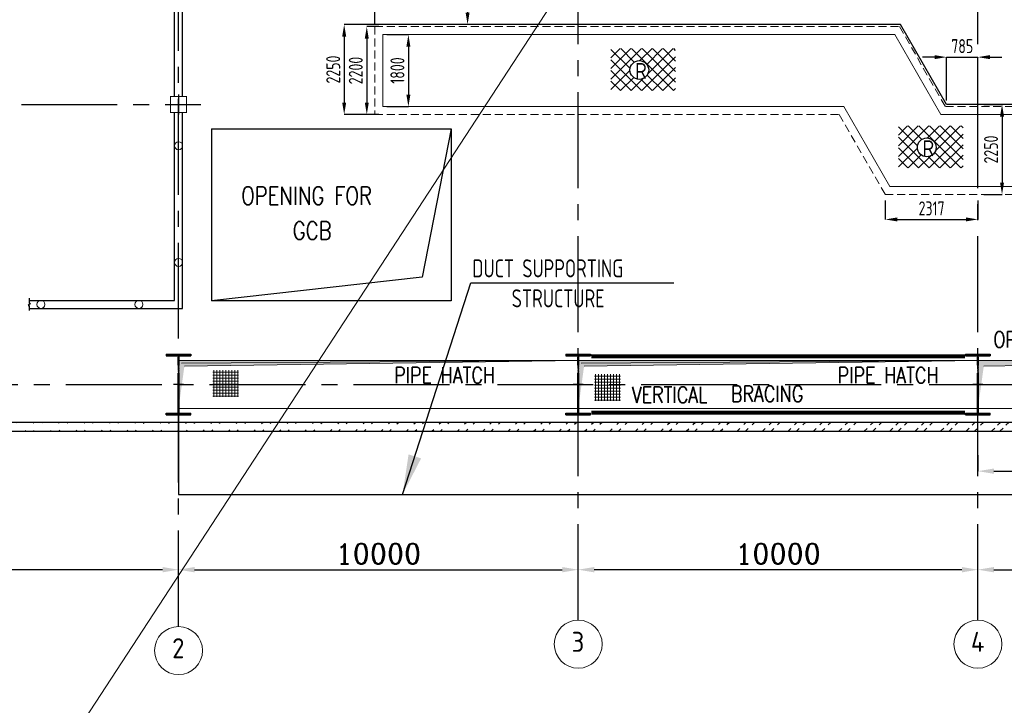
# Model space of a CAD drawing. Extents: x -287416 to 4934791, y -504132 to 1826789.
# Tile 13 of 256: x -1911 to 22724, y -276658 to -259514. Entities that reach past the tile are written whole.
import ezdxf
from ezdxf.enums import TextEntityAlignment as Align

# ---------------------------------------------------------------- set-up
doc = ezdxf.new("R2010")
doc.units = 0
doc.header["$LTSCALE"] = 800
doc.header["$MEASUREMENT"] = 0
for name, pattern in [('CENTER', [2, 1.25, -0.25, 0.25, -0.25]), ('CENTER2', [1.125, 0.75, -0.125, 0.125, -0.125]), ('DASHDOT', [1, 0.5, -0.25, 0, -0.25]), ('HIDDEN', [0.375, 0.25, -0.125])]:
    doc.linetypes.add(name, pattern=pattern)
doc.layers.get('0').update_dxf_attribs({"linetype": 'CONTINUOUS'})
doc.layers.get('DEFPOINTS').update_dxf_attribs({"linetype": 'CONTINUOUS'})
for name, color, linetype in [('0-7-COL', 2, 'CENTER'), ('Aux_col', 7, 'CONTINUOUS'), ('Aux_col_cust', 1, 'CONTINUOUS'), ('COL', 1, 'CENTER'), ('EQP5', 3, 'CONTINUOUS'), ('GRID', 8, 'CENTER'), ('HATCH', 9, 'CONTINUOUS'), ('LOGO', 7, 'CONTINUOUS'), ('OBN', 1, 'CONTINUOUS'), ('STR', 2, 'CONTINUOUS'), ('TG', 2, 'CONTINUOUS'), ('WALL', 6, 'CONTINUOUS')]:
    doc.layers.add(name, color=color, linetype=linetype)
for name, color, linetype, lineweight in [('DIM', 4, 'CONTINUOUS', 15), ('PIPE OPENING HATCH', 7, 'CONTINUOUS', 13), ('T', 3, 'CONTINUOUS', 15), ('TEXT', 3, 'CONTINUOUS', 15)]:
    doc.layers.add(name, color=color, linetype=linetype, lineweight=lineweight)
doc.styles.add('ROMANC', font='romanc')
doc.styles.add('ROMANS', font='ISO9.shx', dxfattribs={"width": 0.8})
doc.styles.add('S1', font='SIMPLEX.SHX', dxfattribs={"height": 200})
doc.styles.add('S3', font='ROMANS1.SHX', dxfattribs={"width": 0.8})
doc.styles.get("Standard").update_dxf_attribs({"font": 'ISO9'})
doc.dimstyles.get("Standard").update_dxf_attribs({"dimtxt": 0.18, "dimasz": 0.18, "dimexe": 0.18, "dimexo": 0.0625, "dimgap": 0.09, "dimtad": 0, "dimtih": 1, "dimtoh": 1, "dimdec": 4, "dimzin": 0, "dimdsep": 46, "dimtxsty": 'Standard', "dimcen": 0.09, "dimadec": 0, "dimazin": 0, "dimtfac": 1, "dimtdec": 4, "dimtofl": 0, "dimtmove": 0, "dimatfit": 3, "dimfxl": 1, "dimtolj": 1, "dimtzin": 0, "dimarcsym": 0})
doc.dimstyles.new('STANDARD$0', dxfattribs={"dimtxt": 250, "dimasz": 200, "dimexe": 0, "dimexo": 0, "dimgap": 100, "dimtad": 1, "dimdec": 0, "dimzin": 0, "dimdsep": 46, "dimtxsty": 'S1', "dimcen": 0, "dimadec": 0, "dimazin": 0, "dimtfac": 1, "dimtdec": 0, "dimtmove": 2, "dimatfit": 3, "dimfxl": 1, "dimtolj": 1, "dimtzin": 0, "dimarcsym": 0})

# ---------------------------------------------------------------- blocks, each defined once
blk = doc.blocks.new('A$C5C0C65E7')
at = {"layer": 'Aux_col_cust'}
for p, q in [((0, 125), (0, -125)), ((-125, 0), (125, 0))]:
    blk.add_line(p, q, dxfattribs=at)
at = {"layer": 'Aux_col_cust', "const_width": 10, "flags": 128}
blk.add_lwpolyline([(-100, -100), (100, -100), (100, 100), (-100, 100)], close=True, dxfattribs=at)
blk = doc.blocks.new('*D122')
at = {"layer": 'DEFPOINTS', "color": 0, "linetype": 'Continuous', "transparency": 16777216}
for p in [(2063, -273267), (12063, -273267), (12063, -273267)]:
    blk.add_point(p, dxfattribs=at)
at = {"layer": 'DIM', "color": 4, "linetype": 'Continuous', "lineweight": -2, "transparency": 16777216}
blk.add_line((2463, -273267), (11663, -273267), dxfattribs=at)
at = {"layer": 'DIM', "color": 4, "linetype": 'Continuous', "transparency": 16777216}
for points in [[(2463, -273200), (2463, -273334), (2063, -273267)], [(11663, -273200), (11663, -273334), (12063, -273267)]]:
    blk.add_solid(points, dxfattribs=at)
at = {"layer": 'DIM', "linetype": 'Continuous', "transparency": 16777216, "insert": (7063, -272867), "char_height": 500, "attachment_point": 5, "style": 'ROMANC'}
blk.add_mtext('\\A1;10000', dxfattribs=at)
blk = doc.blocks.new('*D123')
at = {"layer": 'DEFPOINTS', "color": 0, "linetype": 'Continuous', "transparency": 16777216}
for p in [(-9937, -273267), (-9937, -273267), (2063, -273267)]:
    blk.add_point(p, dxfattribs=at)
at = {"layer": 'DIM', "color": 4, "linetype": 'Continuous', "lineweight": -2, "transparency": 16777216}
blk.add_line((1663, -273267), (-9537, -273267), dxfattribs=at)
at = {"layer": 'DIM', "color": 4, "linetype": 'Continuous', "transparency": 16777216}
for points in [[(-9537, -273200), (-9537, -273334), (-9937, -273267)], [(1663, -273200), (1663, -273334), (2063, -273267)]]:
    blk.add_solid(points, dxfattribs=at)
at = {"layer": 'DIM', "linetype": 'Continuous', "transparency": 16777216, "insert": (-3937, -272867), "char_height": 500, "attachment_point": 5, "style": 'ROMANC'}
blk.add_mtext('\\A1;12000', dxfattribs=at)
blk = doc.blocks.new('*D124')
at = {"layer": 'DEFPOINTS', "color": 0, "linetype": 'Continuous', "transparency": 16777216}
for p in [(22063, -273267), (32063, -273267), (32063, -273267)]:
    blk.add_point(p, dxfattribs=at)
at = {"layer": 'DIM', "color": 4, "linetype": 'Continuous', "lineweight": -2, "transparency": 16777216}
blk.add_line((22463, -273267), (31663, -273267), dxfattribs=at)
at = {"layer": 'DIM', "color": 4, "linetype": 'Continuous', "transparency": 16777216}
for points in [[(22463, -273200), (22463, -273334), (22063, -273267)], [(31663, -273200), (31663, -273334), (32063, -273267)]]:
    blk.add_solid(points, dxfattribs=at)
at = {"layer": 'DIM', "linetype": 'Continuous', "transparency": 16777216, "insert": (27690, -272867), "char_height": 500, "attachment_point": 5, "style": 'ROMANC'}
blk.add_mtext('\\A1;10000', dxfattribs=at)
blk = doc.blocks.new('*D133')
at = {"layer": 'DEFPOINTS', "color": 0, "linetype": 'Continuous', "transparency": 16777216}
for p in [(22063, -270400), (26313, -270803), (26313, -270803)]:
    blk.add_point(p, dxfattribs=at)
at = {"layer": 'DIM', "linetype": 'Continuous', "lineweight": -2, "transparency": 16777216}
blk.add_line((22063, -270400), (22063, -270803), dxfattribs=at)
at = {"layer": 'DIM', "color": 4, "linetype": 'Continuous', "lineweight": -2, "transparency": 16777216}
blk.add_line((22463, -270803), (25913, -270803), dxfattribs=at)
at = {"layer": 'DIM', "color": 4, "linetype": 'Continuous', "transparency": 16777216}
for points in [[(22463, -270737), (22463, -270870), (22063, -270803)], [(25913, -270737), (25913, -270870), (26313, -270803)]]:
    blk.add_solid(points, dxfattribs=at)
at = {"layer": 'DIM', "linetype": 'Continuous', "transparency": 16777216, "insert": (24188, -270403), "char_height": 500, "attachment_point": 5, "style": 'ROMANC'}
blk.add_mtext('\\A1;4250', dxfattribs=at)
blk = doc.blocks.new('*D135')
at = {"layer": 'DEFPOINTS', "color": 0, "linetype": 'Continuous', "transparency": 16777216}
for p in [(12063, -273267), (12063, -273267), (22063, -273267)]:
    blk.add_point(p, dxfattribs=at)
at = {"layer": 'DIM', "color": 4, "linetype": 'Continuous', "lineweight": -2, "transparency": 16777216}
blk.add_line((21663, -273267), (12463, -273267), dxfattribs=at)
at = {"layer": 'DIM', "color": 4, "linetype": 'Continuous', "transparency": 16777216}
for points in [[(12463, -273200), (12463, -273334), (12063, -273267)], [(21663, -273200), (21663, -273334), (22063, -273267)]]:
    blk.add_solid(points, dxfattribs=at)
at = {"layer": 'DIM', "linetype": 'Continuous', "transparency": 16777216, "insert": (17063, -272867), "char_height": 500, "attachment_point": 5, "style": 'ROMANC'}
blk.add_mtext('\\A1;10000', dxfattribs=at)
blk = doc.blocks.new('A$C48B609D5')
at = {"linetype": 'HIDDEN'}
for p, q in [((-19340, -4050), (-19340, -6250)), ((-19340, -4050), (-6214, -4050)), ((-6214, -4050), (-5064, -6050)), ((-5064, -6050), (12335, -6050)), ((-19340, -6250), (-7717, -6250)), ((-7717, -6250), (-6567, -8250)), ((-6567, -8250), (15850, -8250))]:
    blk.add_line(p, q, dxfattribs=at)
for p, q in [((-19140, -4250), (-6330, -4250)), ((-19140, -4250), (-19140, -6050)), ((-6330, -4250), (-5180, -6250)), ((-19140, -6050), (-7602, -6050)), ((-7602, -6050), (-6452, -8050)), ((-5180, -6250), (12535, -6250)), ((-6452, -8050), (15650, -8050))]:
    blk.add_line(p, q)
blk = doc.blocks.new('A$C41E52089')
at = {"layer": 'COL'}
h = blk.add_hatch(dxfattribs=at)
h.set_pattern_fill('ANSI31', color=256, scale=100, style=0)
h.paths.add_polyline_path([(310, -720), (0, -720), (0, -760), (310, -760)])
h.paths.add_polyline_path([(0, -720), (-310, -720), (-310, -760), (0, -760)])
h.paths.add_polyline_path([(0, 0), (-13, 0), (-13, -720), (0, -720)])
h.paths.add_polyline_path([(0, 720), (-13, 720), (-13, 0), (0, 0)])
h.paths.add_polyline_path([(12, 0), (0, 0), (0, -720), (12, -720)])
h.paths.add_polyline_path([(12, 720), (0, 720), (0, 0), (12, 0)])
h.paths.add_polyline_path([(310, 760), (0, 760), (0, 720), (12, 720), (310, 720)])
h.paths.add_polyline_path([(0, 760), (-310, 760), (-310, 720), (0, 720)])
for p, q in [((-310, 760), (310, 760)), ((-310, 760), (-310, 720)), ((310, 760), (310, 720)), ((-310, 720), (310, 720)), ((-13, -720), (-13, 720)), ((12, -720), (12, 720)), ((-310, -720), (310, -720)), ((-310, -760), (-310, -720)), ((310, -760), (310, -720)), ((-310, -760), (310, -760))]:
    blk.add_line(p, q, dxfattribs=at)
at = {"layer": 'COL', "color": 2}
for p, q in [((0, -800), (0, 800)), ((123, 0), (-123, 0))]:
    blk.add_line(p, q, dxfattribs=at)
blk = doc.blocks.new('*D161')
at = {"layer": 'DEFPOINTS', "color": 0, "transparency": 16777216}
for p in [(9364, -255635), (9295, -259635), (9908, -259635)]:
    blk.add_point(p, dxfattribs=at)
at = {"layer": 'DIM', "color": 9, "lineweight": -2, "transparency": 16777216}
for p, q in [((9364, -255635), (9295, -255635)), ((9295, -255935), (9295, -259335)), ((9908, -259635), (9295, -259635))]:
    blk.add_line(p, q, dxfattribs=at)
at = {"layer": 'DIM', "color": 9, "transparency": 16777216}
for points in [[(9245, -255935), (9345, -255935), (9295, -255635)], [(9245, -259335), (9345, -259335), (9295, -259635)]]:
    blk.add_solid(points, dxfattribs=at)
at = {"layer": 'DIM', "transparency": 16777216, "insert": (9020, -257635), "char_height": 350, "attachment_point": 5, "rotation": 90, "style": 'ROMANS'}
blk.add_mtext('\\A1;4000', dxfattribs=at)
blk = doc.blocks.new('*D169')
at = {"layer": 'DEFPOINTS', "color": 0, "transparency": 16777216}
for p in [(7073, -259635), (6208, -261885), (7073, -261885)]:
    blk.add_point(p, dxfattribs=at)
at = {"layer": 'DIM', "color": 9, "lineweight": -2, "transparency": 16777216}
for p, q in [((7073, -259635), (6208, -259635)), ((6208, -259935), (6208, -261585)), ((7073, -261885), (6208, -261885))]:
    blk.add_line(p, q, dxfattribs=at)
at = {"layer": 'DIM', "color": 9, "transparency": 16777216}
for points in [[(6158, -259935), (6258, -259935), (6208, -259635)], [(6158, -261585), (6258, -261585), (6208, -261885)]]:
    blk.add_solid(points, dxfattribs=at)
at = {"layer": 'DIM', "transparency": 16777216, "insert": (5933, -260760), "char_height": 350, "attachment_point": 5, "rotation": 90, "style": 'ROMANS'}
blk.add_mtext('\\A1;2250', dxfattribs=at)
blk = doc.blocks.new('*D170')
at = {"layer": 'DEFPOINTS', "color": 0, "transparency": 16777216}
for p in [(7073, -259685), (6773, -261885), (7073, -261885)]:
    blk.add_point(p, dxfattribs=at)
at = {"layer": 'DIM', "color": 9, "lineweight": -2, "transparency": 16777216}
for p, q in [((7073, -259685), (6773, -259685)), ((6773, -259985), (6773, -261585)), ((7073, -261885), (6773, -261885))]:
    blk.add_line(p, q, dxfattribs=at)
at = {"layer": 'DIM', "color": 9, "transparency": 16777216}
for points in [[(6723, -259985), (6823, -259985), (6773, -259685)], [(6723, -261585), (6823, -261585), (6773, -261885)]]:
    blk.add_solid(points, dxfattribs=at)
at = {"layer": 'DIM', "transparency": 16777216, "insert": (6498, -260785), "char_height": 350, "attachment_point": 5, "rotation": 90, "style": 'ROMANS'}
blk.add_mtext('\\A1;2200', dxfattribs=at)
blk = doc.blocks.new('*D171')
at = {"layer": 'DEFPOINTS', "color": 0, "transparency": 16777216}
for p in [(7273, -259885), (7273, -261685), (7814, -261685)]:
    blk.add_point(p, dxfattribs=at)
at = {"layer": 'DIM', "color": 9, "lineweight": -2, "transparency": 16777216}
for p, q in [((7273, -259885), (7814, -259885)), ((7814, -260185), (7814, -261385)), ((7273, -261685), (7814, -261685))]:
    blk.add_line(p, q, dxfattribs=at)
at = {"layer": 'DIM', "color": 9, "transparency": 16777216}
for points in [[(7764, -260185), (7864, -260185), (7814, -259885)], [(7764, -261385), (7864, -261385), (7814, -261685)]]:
    blk.add_solid(points, dxfattribs=at)
at = {"layer": 'DIM', "transparency": 16777216, "insert": (7539, -260785), "char_height": 350, "attachment_point": 5, "rotation": 90, "style": 'ROMANS'}
blk.add_mtext('\\A1;1800', dxfattribs=at)
blk = doc.blocks.new('*D194')
at = {"layer": 'DEFPOINTS', "color": 0, "transparency": 16777216}
for p in [(22063, -261635), (22063, -263885), (22667, -263885)]:
    blk.add_point(p, dxfattribs=at)
at = {"layer": 'DIM', "color": 9, "lineweight": -2, "transparency": 16777216}
for p, q in [((22213, -261635), (22667, -261635)), ((22667, -261935), (22667, -263585)), ((22213, -263885), (22667, -263885))]:
    blk.add_line(p, q, dxfattribs=at)
at = {"layer": 'DIM', "color": 9, "transparency": 16777216}
for points in [[(22617, -261935), (22717, -261935), (22667, -261635)], [(22617, -263585), (22717, -263585), (22667, -263885)]]:
    blk.add_solid(points, dxfattribs=at)
at = {"layer": 'DIM', "transparency": 16777216, "insert": (22392, -262760), "char_height": 350, "attachment_point": 5, "rotation": 90, "style": 'ROMANS'}
blk.add_mtext('\\A1;2250', dxfattribs=at)
blk = doc.blocks.new('*D195')
at = {"layer": 'DEFPOINTS', "color": 0, "transparency": 16777216}
for p in [(19746, -263885), (22063, -263885), (22063, -264508)]:
    blk.add_point(p, dxfattribs=at)
at = {"layer": 'DIM', "color": 9, "lineweight": -2, "transparency": 16777216}
for p, q in [((19746, -264035), (19746, -264508)), ((22063, -264035), (22063, -264508)), ((20046, -264508), (21763, -264508))]:
    blk.add_line(p, q, dxfattribs=at)
at = {"layer": 'DIM', "color": 9, "transparency": 16777216}
for points in [[(20046, -264458), (20046, -264558), (19746, -264508)], [(21763, -264458), (21763, -264558), (22063, -264508)]]:
    blk.add_solid(points, dxfattribs=at)
at = {"layer": 'DIM', "transparency": 16777216, "insert": (20904, -264233), "char_height": 350, "attachment_point": 5, "style": 'ROMANS'}
blk.add_mtext('\\A1;2317', dxfattribs=at)
blk = doc.blocks.new('*D196')
at = {"layer": 'DEFPOINTS', "color": 0, "transparency": 16777216}
for p in [(22063, -260450), (21278, -261685), (22063, -261685)]:
    blk.add_point(p, dxfattribs=at)
at = {"layer": 'DIM', "color": 9, "lineweight": -2, "transparency": 16777216}
for p, q in [((20978, -260450), (20678, -260450)), ((21278, -261535), (21278, -260450)), ((21278, -260450), (22063, -260450)), ((22063, -261535), (22063, -260450)), ((22363, -260450), (22663, -260450))]:
    blk.add_line(p, q, dxfattribs=at)
at = {"layer": 'DIM', "color": 9, "transparency": 16777216}
for points in [[(20978, -260400), (20978, -260500), (21278, -260450)], [(22363, -260400), (22363, -260500), (22063, -260450)]]:
    blk.add_solid(points, dxfattribs=at)
at = {"layer": 'DIM', "transparency": 16777216, "insert": (21671, -260175), "char_height": 350, "attachment_point": 5, "style": 'ROMANS'}
blk.add_mtext('\\A1;785', dxfattribs=at)
blk = doc.blocks.new('A$C024275AA')
at = {"layer": 'EQP5'}
for p, q in [((825, 6395), (825, 2095)), ((825, 6395), (6825, 6395)), ((6825, 6395), (6093, 2686)), ((6825, 6395), (6825, 2095)), ((6093, 2686), (825, 2095)), ((6825, 2095), (825, 2095))]:
    blk.add_line(p, q, dxfattribs=at)
at = {"layer": 'T', "style": 'S3', "width": 0.8}
for s, p in [('OPENING FOR', (1568, 4494)), ('GCB', (2857, 3623))]:
    blk.add_text(s, height=450, dxfattribs=at).set_placement(p)
blk = doc.blocks.new('A$C05191821')
at = {"layer": 'DIM'}
h = blk.add_hatch(dxfattribs=at)
h.set_pattern_fill('ANSI37', color=256, scale=600, angle=45, style=0)
h.set_pattern_definition([(90, (-17678.11, -48199.25), (-75, 1e-14), []), (180, (-17678.11, -48199.25), (-1e-14, -75), [])])
h.paths.add_polyline_path([(13504, 361), (12856, 361), (12856, -306), (13504, -306)])
h = blk.add_hatch(dxfattribs=at)
h.set_pattern_fill('ANSI37', color=256, scale=600, angle=45, style=0)
h.set_pattern_definition([(90, (-8126.735, -48300.48), (-75, 1e-14), []), (180, (-8126.735, -48300.48), (-1e-14, -75), [])])
h.paths.add_polyline_path([(23056, 259), (22408, 259), (22408, -407), (23056, -407)])
at = {"layer": 'PIPE OPENING HATCH', "lineweight": -2}
for points in [[(12072, 530), (12000, -600), (12000, 598), (22000, 598)], [(22072, 530), (22000, -600), (22000, 598), (32000, 598)], [(32072, 530), (32000, -600), (32000, 598), (42000, 598)]]:
    blk.add_hatch(color=1, dxfattribs=at).paths.add_polyline_path(points)
at = {"layer": 'PIPE OPENING HATCH'}
h = blk.add_hatch(color=1, dxfattribs=at)
h.paths.add_polyline_path([(12084, 0), (12016, 0), (12016, -485)])
h.paths.add_polyline_path([(22000, 600), (12016, 600), (12016, 0), (12044, 0), (12084, 0), (12147, 458)])
h = blk.add_hatch(color=1, dxfattribs=at)
h.paths.add_polyline_path([(22084, 0), (22016, 0), (22016, -485)])
h.paths.add_polyline_path([(32000, 600), (22016, 600), (22016, 0), (22044, 0), (22084, 0), (22147, 458)])
h = blk.add_hatch(color=1, dxfattribs=at)
h.paths.add_polyline_path([(32084, 0), (32016, 0), (32016, -485)])
h.paths.add_polyline_path([(42000, 600), (32016, 600), (32016, 0), (32044, 0), (32084, 0), (32147, 458)])
at = {"layer": 'PIPE OPENING HATCH', "color": 1, "lineweight": -2}
for p, q in [((22000, 598), (12072, 530)), ((32000, 598), (22072, 530)), ((32000, 600), (42000, 600))]:
    blk.add_line(p, q, dxfattribs=at)
at = {"layer": 'PIPE OPENING HATCH', "color": 1}
for p, q in [((12147, 458), (22000, 600)), ((22147, 458), (32000, 600)), ((32147, 458), (42000, 600))]:
    blk.add_line(p, q, dxfattribs=at)
for points in [[(12000, 600), (22000, 600), (22000, -600), (12000, -600)], [(22000, 600), (32000, 600), (32000, -600), (22000, -600)], [(32000, 600), (42000, 600), (42000, -600), (32000, -600)]]:
    blk.add_lwpolyline(points, close=True, dxfattribs=at)
at = {"layer": 'T', "style": 'S3', "width": 0.8}
for s, p in [('PIPE HATCH', (17396, 34)), ('PIPE HATCH', (28492, 29)), ('VERTICAL', (23342, -458)), ('BRACING', (25822, -435))]:
    blk.add_text(s, height=400, dxfattribs=at).set_placement(p)
blk = doc.blocks.new('A$C5C3352FF')
at = {"layer": 'TG', "flags": 128}
blk.add_lwpolyline([(12285, 6000), (12285, -6000), (-5035, -6000), (-6185, -4000), (-19340, -4000), (-19340, 4000), (-6185, 4000), (-5035, 6000)], close=True, dxfattribs=at)

msp = doc.modelspace()

# ---------------------------------------------------------------- hatches: boundary and pattern name
h = msp.add_hatch()
h.set_pattern_fill('NET', color=2, scale=1499.954999, angle=45, style=0)
h.set_pattern_definition([(45, (-67884.14, -312331.72), (-132.57854, 132.57854), []), (135, (-67884.14, -312331.72), (-132.57854, -132.57854), [])])
h.paths.add_polyline_path([(14500.8, -260235.6), (12883.1, -260235.6), (12883.1, -261286.8), (14500.8, -261286.8)])
h.paths.add_polyline_path([(13356.6, -260771.4, -1), (13826.8, -260771.4, -1)], flags=16)
h.paths.add_polyline_path([(13468.7, -260972.6), (13745.8, -260972.6), (13745.8, -260616.4), (13468.7, -260616.4)], flags=24)
h = msp.add_hatch()
h.set_pattern_fill('NET', color=2, scale=1499.954999, angle=45, style=0)
h.set_pattern_definition([(45, (-60692.81, -314266.13), (-132.57854, 132.57854), []), (135, (-60692.81, -314266.13), (-132.57854, -132.57854), [])])
h.paths.add_polyline_path([(21692.1, -262170), (20074.5, -262170), (20074.5, -263221.2), (21692.1, -263221.2)])
h.paths.add_polyline_path([(20547.9, -262705.8, -1), (21018.2, -262705.8, -1)], flags=16)
h.paths.add_polyline_path([(20660.1, -262907), (20937.1, -262907), (20937.1, -262550.8), (20660.1, -262550.8)], flags=24)
at = {"layer": 'HATCH'}
h = msp.add_hatch(dxfattribs=at)
h.set_pattern_fill('ANSI32', color=256, scale=1200, style=0)
h.set_pattern_definition([(45, (19608.27, -350876.9), (-318.198, 318.198), []), (45, (19820.4, -350876.9), (-318.198, 318.198), [])])
edge = h.paths.add_edge_path()
edge.add_line((83463.1, -269575.2), (-10336.9, -269575.3))
edge.add_line((83693.1, -269805.3), (-10566.9, -269805.2))

# ---------------------------------------------------------------- linework, layer by layer
for centre in [(13591.7, -260771.4), (20783.1, -262705.8)]:
    msp.add_circle(centre, 235.1)
at = {"layer": '0-7-COL', "linetype": 'Continuous', "ltscale": 4}
for p, q in [((1963.1, -261435.2), (1963.1, -256335.2)), ((2163.1, -261435.2), (2163.1, -256335.2)), ((1963.1, -262585.2), (1963.1, -261835.2)), ((2163.1, -262585.2), (2163.1, -261835.2)), ((1963.1, -266535.2), (1963.1, -262585.2)), ((2163.1, -266735.2), (2163.1, -262585.2)), ((-1671, -266535.2), (1963.1, -266535.2)), ((-1671, -266735.2), (2163.1, -266735.2))]:
    msp.add_line(p, q, dxfattribs=at)
at = {"layer": '0-7-COL', "linetype": 'Continuous', "ltscale": 4, "flags": 128}
msp.add_lwpolyline([(-1671, -266481.2), (-1671, -266607.4), (-1640.7, -266607.4), (-1701.3, -266657.9), (-1671, -266657.9), (-1671, -266784)], dxfattribs=at)
at = {"layer": 'DIM'}
for p, q in [((143254.7, -57258.7), (-35095.3, -330291.9)), ((19983.4, -259885.2), (21133.4, -261885.2))]:
    msp.add_line(p, q, dxfattribs=at)
for centre in [(2063.1, -262665), (2063.1, -265584.6), (-1380.7, -266635.2), (-1380.7, -266635.2), (1072.4, -266635.2), (1072.4, -266635.2)]:
    msp.add_circle(centre, 100, dxfattribs=at)
at = {"layer": 'GRID', "linetype": 'CENTER2', "ltscale": 4}
for p, q in [((2063.1, -274689.3), (2063.1, -229550.6)), ((12063.1, -274529.1), (12063.1, -229550.6)), ((22063.1, -274529.1), (22063.1, -229550.6)), ((-12669.5, -261635.2), (2620.5, -261635.2)), ((-15158.9, -268635.2), (58254.9, -268635.2))]:
    msp.add_line(p, q, dxfattribs=at)
at = {"layer": 'OBN'}
msp.add_line((9376.3, -266093.3), (14458.4, -266093.3), dxfattribs=at)
at = {"layer": 'STR', "color": 7, "linetype": 'DASHDOT', "const_width": 100}
for points in [[(12391.5, -267931), (21741.5, -267931)], [(12391.5, -269339.4), (21741.5, -269339.4)]]:
    msp.add_lwpolyline(points, dxfattribs=at)
at = {"layer": 'TEXT'}
for centre in [(12063.1, -275129.1), (22063.1, -275129.1), (2063.1, -275289.3)]:
    msp.add_circle(centre, 600, dxfattribs=at)
at = {"layer": 'WALL', "color": 1}
for p, q in [((2063.1, -269385.2), (2063.1, -271385.2)), ((2063.1, -271385.2), (73063.1, -271385.2))]:
    msp.add_line(p, q, dxfattribs=at)
at = {"layer": 'WALL'}
for p, q in [((-10336.9, -269575.2), (12408.4, -269575.2)), ((12063.1, -269575.2), (52433.1, -269575.4)), ((-10566.9, -269805.2), (12408.4, -269805.2)), ((12063.1, -269805.6), (52433.1, -269805.2))]:
    msp.add_line(p, q, dxfattribs=at)

# ---------------------------------------------------------------- block references
at = {"layer": 'Aux_col', "xscale": 2, "yscale": 2, "zscale": 2}
msp.add_blockref('A$C5C0C65E7', (2063.1, -261635.2), dxfattribs=at)
msp.add_blockref('A$C5C0C65E7', (2063.1, -261635.2), dxfattribs=at)
msp.add_blockref('A$C5C0C65E7', (2063.1, -261635.2), dxfattribs=at)
at = {"layer": 'COL'}
for p in [(2063.1, -268635.2), (12063.1, -268635.2), (22063.1, -268635.2)]:
    msp.add_blockref('A$C41E52089', p, dxfattribs=at)
at = {"layer": 'DIM'}
for name, p in [('A$C5C3352FF', (26313.1, -255635.2)), ('A$C48B609D5', (26313.1, -255635.2)), ('A$C024275AA', (2063.1, -268635.2)), ('A$C05191821', (-9936.9, -268635.2))]:
    msp.add_blockref(name, p, dxfattribs=at)

# ---------------------------------------------------------------- texts
at = {"layer": 'LOGO', "style": 'ROMANS'}
for p in [(13482.9, -260794.5), (20674.2, -262728.9)]:
    msp.add_text('R', height=400, dxfattribs=at).set_placement(p, align=Align.MIDDLE_LEFT)
at = {"layer": 'T', "insert": (22057.6, -267309.2), "char_height": 400, "width": 9181.506, "attachment_point": 1, "style": 'S3'}
msp.add_mtext('\\pi392.66;OPENING SIZES FOR LPBP VALVES', dxfattribs=at)
at = {"layer": 'TEXT', "style": 'ROMANS'}
for s, p in [('2', (2057.2, -275230.3)), ('3', (12057.2, -275070.1)), ('4', (22057.2, -275070.1))]:
    msp.add_text(s, height=500, dxfattribs=at).set_placement(p, align=Align.MIDDLE)
at = {"layer": 'TEXT', "insert": (8472, -265507), "char_height": 450, "width": 6871.448, "attachment_point": 1, "style": 'ROMANS'}
msp.add_mtext('\\pi941.44;DUCT SUPPORTING \\P\\pi1927.2;STRUCTURE ', dxfattribs=at)

# ---------------------------------------------------------------- dimensions: what is measured, and where the dimension line sits
at = {"layer": 'DIM'}
for base, p1, p2, override, picture, middle in [((9294.8, -259635.2), (9364.1, -255635.2), (9908.1, -259635.2), {"dimtxt": 350, "dimasz": 300, "dimtxsty": 'ROMANS', "dimclrd": 9, "dimclre": 9, "dimclrt": 256, "dimtix": 1}, '*D161', (9019.8, -257635.2)), ((6208.4, -261885.2), (7073.1, -259635.2), (7073.1, -261885.2), {"dimtxt": 350, "dimasz": 300, "dimtxsty": 'ROMANS', "dimclrd": 9, "dimclre": 9, "dimclrt": 256, "dimtix": 1}, '*D169', (5933.4, -260760.2)), ((6772.6, -261885.2), (7073.1, -259685.2), (7073.1, -261885.2), {"dimtxt": 350, "dimasz": 300, "dimtxsty": 'ROMANS', "dimclrd": 9, "dimclre": 9, "dimclrt": 256, "dimtix": 1}, '*D170', (6497.6, -260785.2)), ((7813.7, -261685.2), (7273.1, -259885.2), (7273.1, -261685.2), {"dimtxt": 350, "dimasz": 300, "dimtxsty": 'ROMANS', "dimclrd": 9, "dimclre": 9, "dimclrt": 256, "dimtix": 1}, '*D171', (7538.7, -260785.2)), ((22666.7, -263885.2), (22063.1, -261635.2), (22063.1, -263885.2), {"dimtxt": 350, "dimasz": 300, "dimexo": 150, "dimtxsty": 'ROMANS', "dimclrd": 9, "dimclre": 9, "dimclrt": 256, "dimtix": 1}, '*D194', (22391.7, -262760.2))]:
    dim = msp.add_linear_dim(base=base, p1=p1, p2=p2, angle=90, dimstyle='STANDARD$0', override=override, dxfattribs=at)
    dim.commit()
    dim.dimension.update_dxf_attribs({"geometry": picture, "text_midpoint": middle})
dim = msp.add_linear_dim(base=(22063.1, -260449.6), p1=(21278.1, -261685.2), p2=(22063.1, -261685.2), dimstyle='STANDARD$0', override={"dimtxt": 350, "dimasz": 300, "dimexo": 150, "dimtxsty": 'ROMANS', "dimclrd": 9, "dimclre": 9, "dimclrt": 256, "dimtix": 1}, dxfattribs=at)
dim.commit()
dim.dimension.update_dxf_attribs({"geometry": '*D196', "text_midpoint": (21670.6, -260174.6), "dimtype": 160})
dim = msp.add_linear_dim(base=(22063.1, -264508.2), p1=(19745.7, -263885.2), p2=(22063.1, -263885.2), dimstyle='STANDARD$0', override={"dimtxt": 350, "dimasz": 300, "dimexo": 150, "dimtxsty": 'ROMANS', "dimclrd": 9, "dimclre": 9, "dimclrt": 256, "dimtix": 1}, dxfattribs=at)
dim.commit()
dim.dimension.update_dxf_attribs({"geometry": '*D195', "text_midpoint": (20904.4, -264233.2)})
at = {"layer": 'DIM', "linetype": 'Continuous'}
for base, p1, p2, picture, middle in [((26313.1, -270803.5), (22063.1, -270400.2), (26313.1, -270803.5), '*D133', (24188.1, -270403.5)), ((-9936.9, -273267), (2063.1, -273267), (-9936.9, -273267), '*D123', (-3936.9, -272867)), ((12063.1, -273267), (2063.1, -273267), (12063.1, -273267), '*D122', (7063.1, -272867))]:
    dim = msp.add_linear_dim(base=base, p1=p1, p2=p2, dimstyle='STANDARD$0', override={"dimscale": 100, "dimtxt": 5, "dimasz": 4, "dimgap": 1.5, "dimtxsty": 'ROMANC', "dimclrd": 4, "dimclre": 256, "dimclrt": 256, "dimtix": 1}, dxfattribs=at)
    dim.commit()
    dim.dimension.update_dxf_attribs({"geometry": picture, "text_midpoint": middle})
dim = msp.add_linear_dim(base=(12063.1, -273267), p1=(22063.1, -273267), p2=(12063.1, -273267), angle=180, dimstyle='STANDARD$0', override={"dimscale": 100, "dimtxt": 5, "dimasz": 4, "dimgap": 1.5, "dimtxsty": 'ROMANC', "dimclrd": 4, "dimclre": 256, "dimclrt": 256, "dimtix": 1}, dxfattribs=at)
dim.commit()
dim.dimension.update_dxf_attribs({"geometry": '*D135', "text_midpoint": (17063.1, -272867)})
dim = msp.add_linear_dim(base=(32063.1, -273267), p1=(22063.1, -273267), p2=(32063.1, -273267), dimstyle='STANDARD$0', override={"dimscale": 100, "dimtxt": 5, "dimasz": 4, "dimgap": 1.5, "dimtxsty": 'ROMANC', "dimclrd": 4, "dimclre": 256, "dimclrt": 256, "dimtix": 1}, dxfattribs=at)
dim.commit()
dim.dimension.update_dxf_attribs({"geometry": '*D124', "text_midpoint": (27689.8, -272867), "dimtype": 160})

# ---------------------------------------------------------------- leaders
at = {"layer": 'OBN'}
msp.add_leader([(7667.9, -271385.2), (9376.3, -266093.3)], dimstyle='Standard', override={"dimscale": 100, "dimtxt": 2, "dimasz": 10, "dimexe": 0, "dimexo": 0, "dimgap": 0.6, "dimtad": 0, "dimtih": 0, "dimtoh": 0, "dimdec": 0, "dimtxsty": 'ROMANS', "dimcen": 0, "dimclrd": 2, "dimclre": 2, "dimclrt": 2, "dimtdec": 0, "dimtix": 1, "dimtofl": 1, "dimtmove": 2, "dimfxl": 0.5}, dxfattribs=at)

doc.saveas('drawing.dxf')
